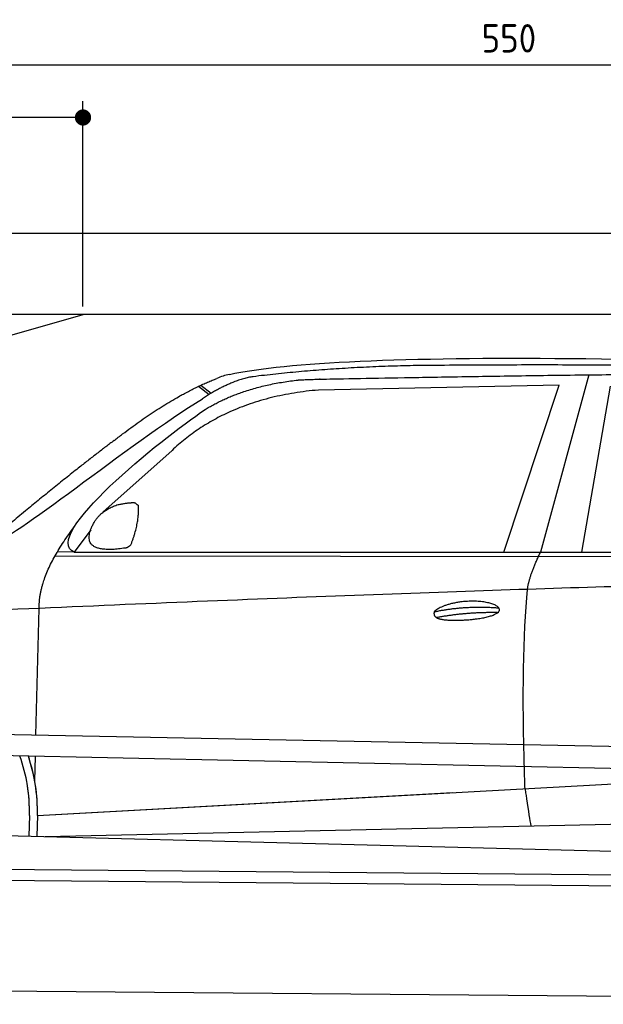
# Model space of a CAD drawing. Header units: millimetres. Extents: x -411 to 6777, y 0 to 6427.
# Tile 4 of 6: x 1744 to 3183, y 4000 to 6427. Entities that reach past the tile are written whole.
import ezdxf

# ---------------------------------------------------------------- set-up
doc = ezdxf.new("R2010")
doc.units = ezdxf.units.MM
doc.layers.add('4', color=3, linetype='Continuous')
for name, color, linetype, lineweight in [('car', 10, 'Continuous', 25), ('Freiraum', 7, 'Continuous', 25), ('Plattform', 7, 'Continuous', 25)]:
    doc.layers.add(name, color=color, linetype=linetype, lineweight=lineweight)
doc.styles.get("Standard").update_dxf_attribs({"font": 'ISOCP.SHX'})
doc.dimstyles.new('GEN-ISO', dxfattribs={"dimscale": 20, "dimtxt": 3.5, "dimasz": 2, "dimexe": 2, "dimexo": 1, "dimgap": 1.5, "dimtad": 1, "dimdec": 1, "dimlfac": 0.1, "dimdsep": 46, "dimtxsty": 'STANDARD', "dimblk": 'PUNKT', "dimcen": 2, "dimclrd": 256, "dimclre": 256, "dimclrt": 2, "dimadec": 0, "dimazin": 0, "dimtp": 0.1, "dimtm": 0.1, "dimtfac": 0.71, "dimtdec": 1, "dimtmove": 2, "dimatfit": 3, "dimldrblk": 'PUNKT', "dimfxl": 2, "dimtolj": 1, "dimarcsym": 0})

# ---------------------------------------------------------------- blocks, each defined once
blk = doc.blocks.new('PUNKT')
at = {"layer": '4', "color": 0, "linetype": 'ByBlock'}
blk.add_line((-0.5, 0), (-1, 0), dxfattribs=at)
at = {"layer": '4', "color": 0, "linetype": 'ByBlock', "const_width": 0.5}
blk.add_lwpolyline([(-0.25, 0, 1), (0.25, 0, 1)], format="xyb", close=True, dxfattribs=at)
blk = doc.blocks.new('*D585')
at = {"layer": '4', "lineweight": -2, "transparency": 16777216}
for p, q in [((200, 5620.9), (200, 6355.8)), ((5700, 5820.9), (5700, 6355.8)), ((240, 6315.8), (5660, 6315.8))]:
    blk.add_line(p, q, dxfattribs=at)
at = {"layer": 'Defpoints', "color": 0, "transparency": 16777216}
for p in [(5700, 6315.8), (5700, 5800.9), (200, 5600.9)]:
    blk.add_point(p, dxfattribs=at)
at = {"layer": '4', "lineweight": -2, "transparency": 16777216, "xscale": 40, "yscale": 40, "zscale": 40, "rotation": 180}
blk.add_blockref('PUNKT', (200, 6315.8), dxfattribs=at)
at = {"layer": '4', "lineweight": -2, "transparency": 16777216, "xscale": 40, "yscale": 40, "zscale": 40}
blk.add_blockref('PUNKT', (5700, 6315.8), dxfattribs=at)
at = {"layer": '4', "color": 2, "transparency": 16777216, "insert": (2950, 6380.8), "char_height": 70, "attachment_point": 5}
blk.add_mtext('550', dxfattribs=at)
blk = doc.blocks.new('Car')
at = {"layer": 'car'}
for p, q in [((3096.4, 5580.1), (2981.1, 5142.1)), ((2134.2, 5543.1), (2160.4, 5522.8)), ((2140, 5545.9), (2165.6, 5526)), ((3023.2, 5553.7), (2429.6, 5536.4)), ((2891, 5141.3), (3023.2, 5553.7)), ((3082.7, 5143.1), (3149.8, 5552.9)), ((2070.1, 5384.4), (1900.7, 5230.5)), ((1871.4, 5187), (1830.8, 5131)), ((1830.8, 5131), (4482.6, 5156.7)), ((1783.9, 5121.7), (4427.2, 5142.7)), ((1830.8, 5131), (1789.6, 5131.7)), ((1740.8, 4679.5), (1746.1, 4992)), ((1738.9, 4566.5), (1739.9, 4627.1)), ((1738.9, 4566.5), (1739.9, 4627.1)), ((1746.2, 4481.9), (3615.2, 4601.2)), ((1746.2, 4481.9), (2769.7, 4547.2)), ((1726.6, 4481.1), (1725.7, 4430.7)), ((1746.2, 4481.9), (1745.5, 4430.3)), ((1766, 4430), (3651.4, 4488.6)), ((1667.5, 4431.7), (3716.5, 4397))]:
    blk.add_line(p, q, dxfattribs=at)
for centre, radius, start, end in [((2248.6, 5402.8), 174.5, 102.8736, 113.54), ((1321.8, 4487.7), 404.8, 359.0666, 20.2174), ((1322.1, 4487.9), 424.2, 359.1908, 19.1882), ((1322.1, 4487.9), 424.2, 10.6728, 19.1882), ((1322.1, 4487.9), 404.6, 359.0315, 10.2025), ((1322.1, 4487.9), 424.2, 359.1908, 9.6942)]:
    blk.add_arc(centre, radius, start, end, dxfattribs=at)
for points, degree in [([(2209.7, 5572.9), (2496.7, 5637.1), (3381.8, 5632), (4554.3, 5579.4)], 3), ([(2740.2, 5600.1), (2497.3, 5597.8), (2268.2, 5567.9)], 2), ([(3704.4, 5594.3), (3356, 5610.5), (2740.2, 5600.1)], 2), ([(1926.9, 5407.4), (2067, 5518.9), (2178.9, 5562.7)], 2), ([(2268.2, 5567.9), (2212, 5558.3), (2144.1, 5512.4)], 2), ([(2150.7, 5485.8), (2243.9, 5544.3), (2379.4, 5560.7)], 2), ([(2429.6, 5536.4), (2205.6, 5515), (2070.1, 5384.4)], 2), ([(1631, 5153.7), (1666.7, 5150.2), (1966.6, 5401.8), (2144.1, 5512.4)], 3), ([(1830.8, 5131), (1747.5, 5170.3), (2039.2, 5409.3), (2150.7, 5485.8)], 3), ([(1926.9, 5407.4), (1846.4, 5346.2), (1744.8, 5261.8), (1616.4, 5155.4), (1622.4, 5153.5)], 4), ([(1879.5, 5204.8), (1895.8, 5235.2), (1938.3, 5249.6)], 2), ([(1938.3, 5249.6), (1967, 5255.7), (1979.9, 5254.6)], 2), ([(1970.5, 5150.4), (1991.5, 5203.6), (1988.5, 5248.5)], 2), ([(1979.9, 5254.6), (1986, 5248.5), (1988.5, 5248.5)], 2), ([(1746.1, 4992), (1743, 5075.6), (1830.8, 5193.7)], 2), ([(1957.1, 5142.6), (1835, 5122.7), (1879.5, 5204.8)], 2), ([(1957.1, 5142.6), (1963.1, 5144.4), (1970.5, 5150.4)], 2), ([(2949.9, 5049.9), (2952.8, 5081), (2981.1, 5142.1)], 2), ([(4701.9, 5087), (3825.3, 5107.4), (1393.3, 4972.9)], 2), ([(2720.3, 4992.6), (2795.8, 5009.4), (2879.3, 5003.7)], 2), ([(2725.4, 4978.7), (2799.4, 4993.3), (2877.3, 4992.6)], 2)]:
    blk.add_open_spline(points, degree=degree, dxfattribs=at)
for points, degree, knots in [([(2379.4, 5560.7), (2405.9, 5563), (2545.3, 5566.1), (3566.5, 5595.6), (4186.8, 5594.9), (4643.8, 5426.4), (4621.7, 5252.6)], 4, [0.0821318, 0.0821318, 0.0821318, 0.0821318, 0.0821318, 0.258851, 0.508851, 1, 1, 1, 1, 1]), ([(2948.2, 4558.6), (2947.6, 4572.2), (2947.1, 4585.5), (2946.6, 4598.7), (2939.2, 4788.5), (2940.4, 4938.9), (2949.9, 5049.9)], 3, [0, 0, 0, 0, 0.064923, 0.064923, 0.064923, 1, 1, 1, 1]), ([(2720.3, 4992.6), (2724.5, 4997.6), (2745.6, 5014), (2828.2, 5034.1), (2943.6, 4998), (2834.9, 4969.4), (2750.1, 4970.1), (2715.8, 4973.6), (2720.3, 4992.6)], 5, [0, 0, 0, 0, 0, 0, 0.300106, 0.500106, 0.700106, 1, 1, 1, 1, 1, 1]), ([(2948.2, 4558.6), (2948.9, 4554), (2949.6, 4549.5), (2950.3, 4545.1), (2951, 4541.1), (2951.6, 4537.2), (2952.2, 4533.5), (2957, 4503.3), (2960.7, 4481.3), (2963.4, 4467.2)], 3, [-0.000011, -0.000011, -0.000011, -0.000011, 0.107576, 0.107576, 0.107576, 0.206414, 0.206414, 0.206414, 1, 1, 1, 1])]:
    blk.add_open_spline(points, degree=degree, knots=knots, dxfattribs=at)
blk = doc.blocks.new('_Dot')
at = {"color": 0, "linetype": 'ByBlock', "lineweight": -2}
blk.add_line((-0.5, 0), (-1, 0), dxfattribs=at)
at = {"color": 0, "linetype": 'ByBlock', "const_width": 0.5}
blk.add_lwpolyline([(-0.25, 0, 1), (0.25, 0, 1)], format="xyb", close=True, dxfattribs=at)
blk = doc.blocks.new('*D591')
at = {"layer": '4', "lineweight": -2, "transparency": 16777216}
for p, q in [((200, 5670.9), (200, 6225.7)), ((1899.7, 5720), (1899.7, 6225.7)), ((1859.7, 6185.7), (240, 6185.7))]:
    blk.add_line(p, q, dxfattribs=at)
at = {"layer": 'Defpoints', "color": 0, "transparency": 16777216}
for p in [(200, 6185.7), (1899.7, 5700), (200, 5650.9)]:
    blk.add_point(p, dxfattribs=at)
at = {"layer": '4', "lineweight": -2, "transparency": 16777216, "xscale": 40, "yscale": 40, "zscale": 40, "rotation": 180}
blk.add_blockref('_Dot', (200, 6185.7), dxfattribs=at)
at = {"layer": '4', "lineweight": -2, "transparency": 16777216, "xscale": 40, "yscale": 40, "zscale": 40}
blk.add_blockref('_Dot', (1899.7, 6185.7), dxfattribs=at)
at = {"layer": '4', "color": 2, "transparency": 16777216, "insert": (1049.8, 6250.7), "char_height": 70, "attachment_point": 5}
blk.add_mtext('170', dxfattribs=at)
blk = doc.blocks.new('Plattform OG 6200 550')
at = {"layer": 'Plattform'}
for p, q in [((5482.3, 4589.6), (348.5, 4692)), ((5481.2, 4533.6), (347.5, 4641)), ((440.2, 4343.6), (5395, 4300.4)), ((446, 4316.5), (5394.8, 4273.4)), ((5437.5, 4000), (372.6, 4044.2))]:
    blk.add_line(p, q, dxfattribs=at)
blk = doc.blocks.new('Gebäude_365_GT185')
for p, q in [((5900, 5900), (0, 5900)), ((5700, 5700), (200, 5700))]:
    blk.add_line(p, q)
at = {"layer": 'Freiraum'}
blk.add_lwpolyline([(200, 5450), (350, 5450), (350, 5300), (499.8, 5300), (1900, 5700)], dxfattribs=at)

msp = doc.modelspace()

# ---------------------------------------------------------------- block references
msp.add_blockref('Gebäude_365_GT185', (0, 0))
at = {"layer": 'car', "rotation": 359.4752422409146}
msp.add_blockref('Car', (0, 0), dxfattribs=at)
at = {"layer": 'Plattform'}
msp.add_blockref('Plattform OG 6200 550', (0, 0), dxfattribs=at)

# ---------------------------------------------------------------- dimensions: what is measured, and where the dimension line sits
at = {"layer": '4'}
for base, p1, p2, override, picture, middle in [((5700, 6315.8), (200, 5600.88), (5700, 5800.88), {"dimtdec": 3, "dimtolj": 0}, '*D585', (2950, 6380.8)), ((200, 6185.7), (1899.68, 5700), (200, 5650.88), {"dimblk1": 'Dot', "dimblk2": 'Dot', "dimsah": 1, "dimtdec": 3, "dimtolj": 0}, '*D591', (1049.84, 6250.7))]:
    dim = msp.add_linear_dim(base=base, p1=p1, p2=p2, dimstyle='GEN-ISO', override=override, dxfattribs=at)
    dim.commit()
    dim.dimension.update_dxf_attribs({"geometry": picture, "text_midpoint": middle})

doc.saveas('drawing.dxf')
